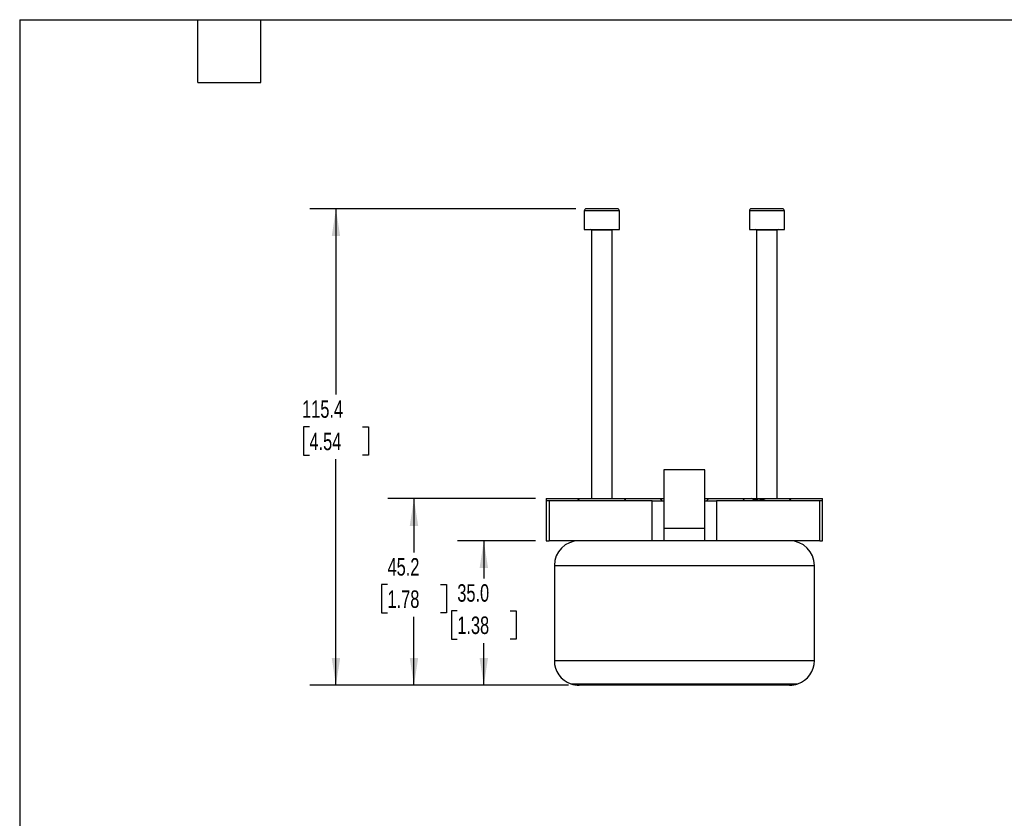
# Model space of a CAD drawing. Header units: millimetres. Extents: x 6 to 273, y 6 to 210.
# Tile 2 of 4: x 6 to 126, y 113 to 210. Entities that reach past the tile are written whole.
import ezdxf

# ---------------------------------------------------------------- set-up
doc = ezdxf.new("R2010")
doc.units = ezdxf.units.MM
doc.layers.add('DIMENSIONS', color=140, linetype='Continuous', lineweight=25)
doc.layers.add('TEXT', color=140, linetype='Continuous', lineweight=25)
doc.styles.add('SLDTEXTSTYLE0', font='TXT', dxfattribs={"width": 0.7})
doc.dimstyles.new('SLDDIMSTYLE2', dxfattribs={"dimtxt": 2.158008, "dimasz": 3.302, "dimexe": 0, "dimexo": 0.0625, "dimgap": 0.539502, "dimtad": 0, "dimtih": 1, "dimtoh": 1, "dimlfac": 2, "dimrnd": 1e-09, "dimzin": 4, "dimdsep": 46, "dimtxsty": 'SLDTEXTSTYLE0', "dimsah": 1, "dimcen": 0.09, "dimadec": 0, "dimazin": 1, "dimtfac": 1, "dimtofl": 0, "dimtmove": 0, "dimatfit": 3, "dimfxl": 0, "dimfrac": 2, "dimtolj": 1, "dimtzin": 12, "dimarcsym": 0})
doc.dimstyles.new('SLDDIMSTYLE3', dxfattribs={"dimtxt": 2.158008, "dimasz": 3.302, "dimexe": 0, "dimexo": 0.0625, "dimgap": 0.539502, "dimtad": 0, "dimtih": 1, "dimtoh": 1, "dimlfac": 2, "dimrnd": 1e-09, "dimzin": 12, "dimdsep": 46, "dimtxsty": 'SLDTEXTSTYLE0', "dimsah": 1, "dimcen": 0.09, "dimadec": 0, "dimazin": 3, "dimtfac": 1, "dimtofl": 0, "dimtmove": 0, "dimatfit": 3, "dimfxl": 0, "dimfrac": 2, "dimtolj": 1, "dimtzin": 12, "dimarcsym": 0})

# ---------------------------------------------------------------- blocks, each defined once
blk = doc.blocks.new('_D_18')
at = {"layer": 'DIMENSIONS'}
for p, q in [((68.84, 146.45), (59.39, 146.45)), ((62.57, 146.45), (62.57, 141.89)), ((59.36, 137.98), (58.64, 137.98)), ((58.64, 137.98), (58.64, 134.55)), ((65.77, 137.98), (66.5, 137.98)), ((66.5, 137.98), (66.5, 134.55)), ((58.64, 134.55), (59.36, 134.55)), ((62.57, 128.95), (62.57, 134.07)), ((66.5, 134.55), (65.77, 134.55)), ((72.84, 128.95), (59.39, 128.95))]:
    blk.add_line(p, q, dxfattribs=at)
for points in [[(62.57, 146.45), (62.06, 143.15), (63.08, 143.15)], [(62.57, 128.95), (63.08, 132.25), (62.06, 132.25)]]:
    blk.add_solid(points, dxfattribs=at)
at = {"layer": 'DIMENSIONS', "char_height": 2.117, "attachment_point": 1, "style": 'SLDTEXTSTYLE0'}
for s, insert in [('35.0', (59.36, 141.19)), ('1.38', (59.36, 137.28))]:
    blk.add_mtext(s, dxfattribs=dict(at, insert=insert))
blk = doc.blocks.new('_D_19')
at = {"layer": 'DIMENSIONS'}
for p, q in [((68.84, 151.55), (50.94, 151.55)), ((54.11, 151.55), (54.11, 145.05)), ((50.91, 141.14), (50.18, 141.14)), ((50.18, 141.14), (50.18, 137.71)), ((57.32, 141.14), (58.04, 141.14)), ((58.04, 141.14), (58.04, 137.71)), ((50.18, 137.71), (50.91, 137.71)), ((54.11, 128.95), (54.11, 137.23)), ((58.04, 137.71), (57.32, 137.71)), ((72.84, 128.95), (50.94, 128.95))]:
    blk.add_line(p, q, dxfattribs=at)
for points in [[(54.11, 151.55), (53.6, 148.25), (54.62, 148.25)], [(54.11, 128.95), (54.62, 132.25), (53.6, 132.25)]]:
    blk.add_solid(points, dxfattribs=at)
at = {"layer": 'DIMENSIONS', "char_height": 2.117, "attachment_point": 1, "style": 'SLDTEXTSTYLE0'}
for s, insert in [('45.2', (50.91, 144.35)), ('1.78', (50.91, 140.44))]:
    blk.add_mtext(s, dxfattribs=dict(at, insert=insert))
blk = doc.blocks.new('_D_20')
at = {"layer": 'DIMENSIONS'}
for p, q in [((73.72, 186.65), (41.48, 186.65)), ((44.66, 186.65), (44.66, 164.16)), ((41.45, 160.25), (40.73, 160.25)), ((40.73, 160.25), (40.73, 156.82)), ((47.87, 160.25), (48.59, 160.25)), ((48.59, 160.25), (48.59, 156.82)), ((40.73, 156.82), (41.45, 156.82)), ((44.66, 128.95), (44.66, 156.33)), ((48.59, 156.82), (47.87, 156.82)), ((72.84, 128.95), (41.48, 128.95))]:
    blk.add_line(p, q, dxfattribs=at)
for points in [[(44.66, 186.65), (44.15, 183.35), (45.17, 183.35)], [(44.66, 128.95), (45.17, 132.25), (44.15, 132.25)]]:
    blk.add_solid(points, dxfattribs=at)
at = {"layer": 'DIMENSIONS', "char_height": 2.117, "attachment_point": 1, "style": 'SLDTEXTSTYLE0'}
for s, insert in [('115.4', (40.56, 163.46)), ('4.54', (41.45, 159.54))]:
    blk.add_mtext(s, dxfattribs=dict(at, insert=insert))

msp = doc.modelspace()

# ---------------------------------------------------------------- linework, layer by layer
for p, q in [((74.7372, 186.4021), (74.7372, 184.1521)), ((78.9872, 186.4021), (74.7372, 186.4021)), ((78.9872, 184.1521), (78.9872, 186.4021)), ((94.7372, 186.4021), (94.7372, 184.1521)), ((98.9872, 186.4021), (94.7372, 186.4021)), ((98.9872, 184.1521), (98.9872, 186.4021)), ((74.7372, 184.1521), (78.9872, 184.1521)), ((75.6122, 184.0521), (75.6122, 151.5521)), ((78.1122, 184.0521), (75.6122, 184.0521)), ((78.1122, 151.5521), (78.1122, 184.0521)), ((94.7372, 184.1521), (98.9872, 184.1521)), ((95.6122, 184.0521), (95.6122, 151.5521)), ((98.1122, 184.0521), (95.6122, 184.0521)), ((98.1122, 151.5521), (98.1122, 184.0521)), ((84.3622, 155.0521), (84.3622, 147.9521)), ((89.3622, 155.0521), (84.3622, 155.0521)), ((89.3622, 147.9521), (89.3622, 155.0521)), ((70.1122, 151.5521), (73.9058, 151.5521)), ((70.1122, 151.5521), (70.1122, 151.3021)), ((73.9058, 151.5521), (79.8185, 151.5521)), ((79.8185, 151.5521), (83.9058, 151.5521)), ((83.9058, 151.5521), (84.3622, 151.5521)), ((89.3622, 151.5521), (89.8185, 151.5521)), ((89.8185, 151.5521), (93.9058, 151.5521)), ((93.9058, 151.5521), (95.01, 151.5521)), ((95.0147, 151.5521), (96.689, 151.5521)), ((96.689, 151.5521), (99.8185, 151.5521)), ((99.8185, 151.5521), (103.6122, 151.5521)), ((103.6122, 151.3021), (103.6122, 151.5521)), ((70.1122, 151.3021), (70.1122, 146.4521)), ((70.4671, 151.3021), (70.1122, 151.3021)), ((70.4671, 151.3021), (70.4671, 146.4521)), ((82.9656, 151.3021), (70.4671, 151.3021)), ((82.9656, 146.4521), (82.9656, 151.3021)), ((82.9656, 151.3021), (84.3622, 151.3021)), ((89.3622, 151.3021), (90.7587, 151.3021)), ((90.7587, 151.3021), (90.7587, 146.4521)), ((103.2572, 151.3021), (90.7587, 151.3021)), ((103.2572, 146.4521), (103.2572, 151.3021)), ((103.6122, 151.3021), (103.2572, 151.3021)), ((103.6122, 146.4521), (103.6122, 151.3021)), ((89.3622, 147.9521), (84.3622, 147.9521)), ((84.3622, 147.9521), (84.3622, 146.4521)), ((89.3622, 146.4521), (89.3622, 147.9521)), ((70.1122, 146.4521), (70.4671, 146.4521)), ((82.9656, 146.4521), (70.4671, 146.4521)), ((84.3622, 146.4521), (82.9656, 146.4521)), ((89.3622, 146.4521), (84.3622, 146.4521)), ((90.7587, 146.4521), (89.3622, 146.4521)), ((103.2572, 146.4521), (90.7587, 146.4521)), ((103.2572, 146.4521), (103.6122, 146.4521)), ((71.1122, 143.4521), (102.6122, 143.4521)), ((71.1122, 143.4521), (71.1122, 131.9521)), ((102.6122, 131.9521), (102.6122, 143.4521)), ((71.1122, 131.9521), (102.6122, 131.9521)), ((73.1166, 129.1221), (100.6077, 129.1221)), ((99.6122, 128.9521), (74.1122, 128.9521))]:
    msp.add_line(p, q)
for centre, radius, start, end in [((74.9872, 186.4021), 0.25, 90, 180), ((78.7372, 186.4021), 0.25, 0, 90), ((94.9872, 186.4021), 0.25, 90, 180), ((98.7372, 186.4021), 0.25, 0, 90), ((75.5122, 184.0521), 0.1, 0, 90), ((78.2122, 184.0521), 0.1, 90, 180), ((95.5122, 184.0521), 0.1, 0, 90), ((98.2122, 184.0521), 0.1, 90, 180), ((74.1122, 143.4521), 3, 90, 180), ((99.6122, 143.4521), 3, 0, 90), ((74.1122, 131.9521), 3, 180, 250.618933), ((99.6122, 131.9521), 3, 289.381067, 0), ((74.1122, 131.9521), 3, 250.618933, 270), ((99.6122, 131.9521), 3, 270, 289.381067)]:
    msp.add_arc(centre, radius, start, end)
for points in [[(78.7372, 186.6521), (78.7367, 186.6521), (78.7359, 186.6521), (78.7293, 186.6521), (78.7188, 186.6521), (78.704, 186.6521), (78.685, 186.6521), (78.6619, 186.6521), (78.6347, 186.6521), (78.6035, 186.6521), (78.5684, 186.6521), (78.5294, 186.6521), (78.4866, 186.6521), (78.4401, 186.6521), (78.3901, 186.6521), (78.3366, 186.6521), (78.2797, 186.6521), (78.2197, 186.6521), (78.1565, 186.6521), (78.0905, 186.6521), (78.0216, 186.6521), (77.9502, 186.6521), (77.8762, 186.6521), (77.8, 186.6521), (77.7217, 186.6521), (77.6414, 186.6521), (77.5593, 186.6521), (77.4756, 186.6521), (77.3906, 186.6521), (77.3044, 186.6521), (77.2171, 186.6521), (77.1291, 186.6521), (77.0405, 186.6521), (76.9514, 186.6521), (76.8622, 186.6521), (76.7729, 186.6521), (76.6839, 186.6521), (76.5952, 186.6521), (76.5072, 186.6521), (76.4199, 186.6521), (76.3337, 186.6521), (76.2487, 186.6521), (76.165, 186.6521), (76.083, 186.6521), (76.0027, 186.6521), (75.9243, 186.6521), (75.8481, 186.6521), (75.7741, 186.6521), (75.7027, 186.6521), (75.6338, 186.6521), (75.5678, 186.6521), (75.5046, 186.6521), (75.4446, 186.6521), (75.3877, 186.6521), (75.3342, 186.6521), (75.2842, 186.6521), (75.2377, 186.6521), (75.195, 186.6521), (75.156, 186.6521), (75.1208, 186.6521), (75.0896, 186.6521), (75.0624, 186.6521), (75.0393, 186.6521), (75.0203, 186.6521), (75.0055, 186.6521), (74.995, 186.6521), (74.9884, 186.6521), (74.9876, 186.6521), (74.9872, 186.6521)], [(98.7372, 186.6521), (98.7367, 186.6521), (98.7359, 186.6521), (98.7293, 186.6521), (98.7188, 186.6521), (98.704, 186.6521), (98.685, 186.6521), (98.6619, 186.6521), (98.6347, 186.6521), (98.6035, 186.6521), (98.5684, 186.6521), (98.5294, 186.6521), (98.4866, 186.6521), (98.4401, 186.6521), (98.3901, 186.6521), (98.3366, 186.6521), (98.2797, 186.6521), (98.2197, 186.6521), (98.1565, 186.6521), (98.0905, 186.6521), (98.0216, 186.6521), (97.9502, 186.6521), (97.8762, 186.6521), (97.8, 186.6521), (97.7217, 186.6521), (97.6414, 186.6521), (97.5593, 186.6521), (97.4756, 186.6521), (97.3906, 186.6521), (97.3044, 186.6521), (97.2171, 186.6521), (97.1291, 186.6521), (97.0405, 186.6521), (96.9514, 186.6521), (96.8622, 186.6521), (96.7729, 186.6521), (96.6839, 186.6521), (96.5952, 186.6521), (96.5072, 186.6521), (96.4199, 186.6521), (96.3337, 186.6521), (96.2487, 186.6521), (96.165, 186.6521), (96.083, 186.6521), (96.0027, 186.6521), (95.9243, 186.6521), (95.8481, 186.6521), (95.7741, 186.6521), (95.7027, 186.6521), (95.6338, 186.6521), (95.5678, 186.6521), (95.5046, 186.6521), (95.4446, 186.6521), (95.3877, 186.6521), (95.3342, 186.6521), (95.2842, 186.6521), (95.2377, 186.6521), (95.195, 186.6521), (95.156, 186.6521), (95.1208, 186.6521), (95.0896, 186.6521), (95.0624, 186.6521), (95.0393, 186.6521), (95.0203, 186.6521), (95.0055, 186.6521), (94.995, 186.6521), (94.9884, 186.6521), (94.9876, 186.6521), (94.9872, 186.6521)], [(74.1916, 151.3021), (74.0962, 151.3853), (74.0009, 151.4686), (73.9058, 151.5521)], [(79.8185, 151.5521), (79.7234, 151.4686), (79.6281, 151.3853), (79.5327, 151.3021)], [(84.1838, 151.3021), (84.091, 151.3853), (83.9984, 151.4686), (83.9058, 151.5521)], [(89.8185, 151.5521), (89.726, 151.4686), (89.6333, 151.3853), (89.5405, 151.3021)], [(94.1916, 151.3021), (94.0962, 151.3853), (94.0009, 151.4686), (93.9058, 151.5521)], [(99.8185, 151.5521), (99.7234, 151.4686), (99.6281, 151.3853), (99.5327, 151.3021)]]:
    msp.add_open_spline(points, degree=3)
msp.add_open_spline([(96.689, 151.5521), (96.5678, 151.4895), (96.4405, 151.4382), (96.1708, 151.3665), (96.0264, 151.3467), (95.7374, 151.3466), (95.5911, 151.3656), (95.2958, 151.4377), (95.1518, 151.4894), (95.01, 151.5521)], degree=3, knots=[0, 0, 0, 0, 0.25, 0.25, 0.5, 0.5, 0.75, 0.75, 1, 1, 1, 1])
at = {"layer": 'TEXT'}
for p, q in [((6.35, 209.55), (273.05, 209.55)), ((6.35, 209.55), (6.35, 6.35)), ((27.94, 201.93), (27.94, 209.55)), ((35.56, 201.93), (35.56, 209.55)), ((27.94, 201.93), (35.56, 201.93))]:
    msp.add_line(p, q, dxfattribs=at)

# ---------------------------------------------------------------- dimensions: what is measured, and where the dimension line sits
at = {"layer": 'DIMENSIONS'}
for base, p2, dimstyle, picture, middle in [((44.6591, 186.6521), (74.9872, 186.6521), 'SLDDIMSTYLE3', '_D_20', (44.6591, 160.2451)), ((54.1121, 151.5521), (70.1122, 151.5521), 'SLDDIMSTYLE3', '_D_19', (54.1121, 141.1417)), ((62.5673, 146.4521), (70.1122, 146.4521), 'SLDDIMSTYLE2', '_D_18', (62.5673, 137.9788))]:
    dim = msp.add_linear_dim(base=base, p1=(74.1122, 128.9521), p2=p2, angle=90, dimstyle=dimstyle, dxfattribs=at)
    dim.commit()
    dim.dimension.update_dxf_attribs({"geometry": picture, "text_midpoint": middle, "dimtype": 160})

doc.saveas('drawing.dxf')
